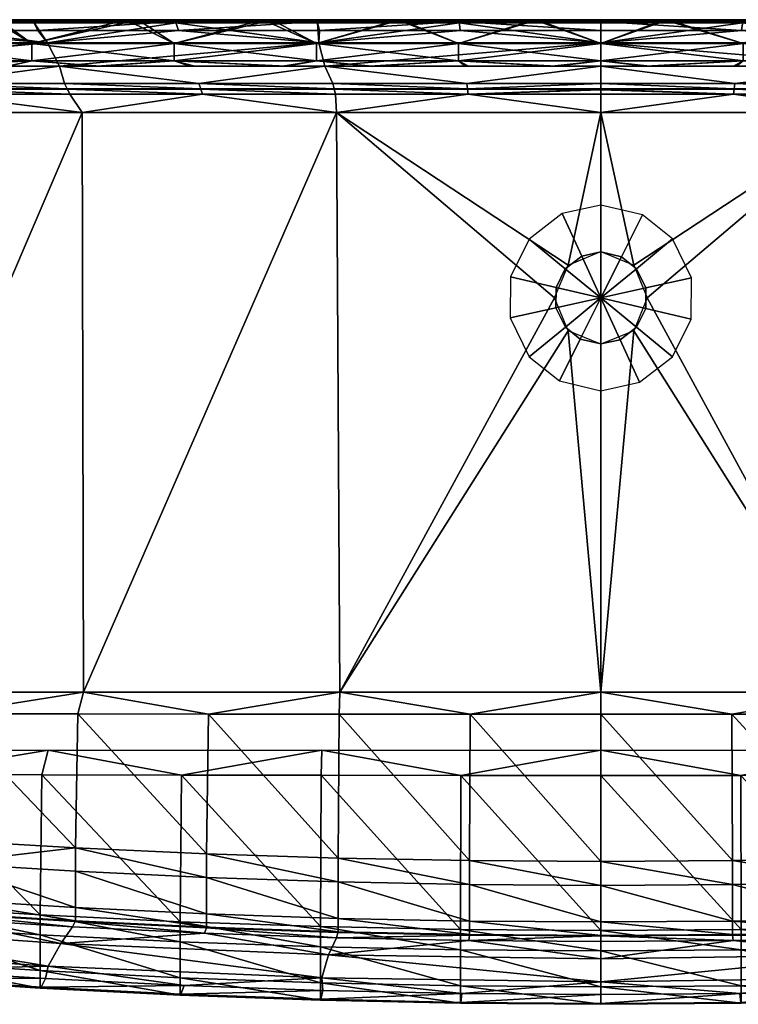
# Model space of a CAD drawing. Extents: x -500 to 1525, y -425 to 0.
# Tile 2 of 8: x -251 to 59, y -425 to 0. Entities that reach past the tile are written whole.
import ezdxf

# ---------------------------------------------------------------- set-up
doc = ezdxf.new("R2010")
doc.units = 0
doc.header["$MEASUREMENT"] = 0
for name, color, linetype in [('682000_ABLAUF', 253, 'CONTINUOUS'), ('682000_KERAMIK', 255, 'CONTINUOUS'), ('682300_KERAMIK', 255, 'CONTINUOUS')]:
    doc.layers.add(name, color=color, linetype=linetype)

msp = doc.modelspace()

# ---------------------------------------------------------------- meshes
at = {"layer": '682000_ABLAUF'}
mesh = msp.add_polyface(dxfattribs=at)
corners = [(0, -160, 662), (0, -139.85, 672.74), (0, -120, 677), (16.66, -156.36, 662), (8.27, -138.04, 672.74), (30.93, -145.36, 662), (15.35, -132.59, 672.74), (38.94, -129.15, 662), (19.32, -124.54, 672.74), (39.06, -111.36, 662), (19.38, -115.71, 672.74), (30.88, -94.57, 662), (15.32, -107.38, 672.74), (17.87, -84.22, 662), (8.87, -102.24, 672.74), (0, -80, 662), (0, -100.15, 672.74), (-16.66, -83.64, 662), (-8.27, -101.96, 672.74), (-30.93, -94.64, 662), (-15.35, -107.41, 672.74), (-38.94, -110.85, 662), (-19.32, -115.46, 672.74), (-39.06, -128.64, 662), (-19.38, -124.29, 672.74), (-30.88, -145.43, 662), (-15.32, -132.62, 672.74), (-17.87, -155.78, 662), (-8.87, -137.76, 672.74)]
mesh.append_faces([[corners[k] for k in face] for face in [(4, 1, 0, 3), (2, 1, 4), (6, 4, 3, 5), (2, 4, 6), (8, 6, 5, 7), (2, 6, 8), (10, 8, 7, 9), (2, 8, 10), (12, 10, 9, 11), (2, 10, 12), (14, 12, 11, 13), (2, 12, 14), (16, 14, 13, 15), (2, 14, 16), (18, 16, 15, 17), (2, 16, 18), (20, 18, 17, 19), (2, 18, 20), (22, 20, 19, 21), (2, 20, 22), (24, 22, 21, 23), (2, 22, 24), (26, 24, 23, 25), (2, 24, 26), (28, 26, 25, 27), (2, 26, 28), (1, 28, 27, 0), (2, 28, 1)]])
at = {"layer": '682000_KERAMIK'}
mesh = msp.add_polyface(dxfattribs=at)
corners = [(-350.63, -20, 850), (-233.45, -20, 850), (-238.62, -10, 850), (-358.4, -10, 850), (-223.72, -40, 660), (-336.02, -40, 660), (-330.86, -290, 660), (-223.12, -290, 660), (-345.11, -29.86, 842.5), (-287.5, -30, 807.45), (-287.59, -29.86, 842.5), (-230, -30, 807.45), (-230.07, -29.86, 842.5), (-172.5, -30, 807.45), (-345, -30, 807.45), (-172.55, -29.86, 842.5), (-231.22, -27.5, 848.07), (-289.03, -27.5, 848.07), (-346.83, -27.5, 848.07), (-223.72, -40, 660), (-286.21, -32.11, 663.11), (-336.02, -40, 660), (-343.45, -32.11, 663.11), (-228.97, -32.11, 663.11), (-287.5, -30, 775.66), (-345, -30, 775.66), (-230, -30, 775.66), (-172.5, -30, 775.66), (-230, -30, 785.48), (-287.5, -30, 785.48), (-345, -30, 785.48), (-172.5, -30, 785.48), (-230, -30, 796.56), (-287.5, -30, 796.56), (-345, -30, 796.56), (-172.5, -30, 796.56), (-173.42, -27.5, 848.07), (-233.45, -20, 850), (-350.63, -20, 850), (-305.42, -1.36, 654.21), (-244.34, -1.36, 654.21), (-238.62, -10, 650), (-183.25, -1.36, 654.21), (-358.4, -10, 650), (-245, 0, 775.15), (-306.25, 0, 775.15), (-183.75, 0, 775.15), (-245, 0, 782), (-306.25, 0, 782), (-183.75, 0, 782), (-245, 0, 787.57), (-306.25, 0, 787.57), (-183.75, 0, 787.57), (-245, 0, 795.33), (-306.25, 0, 795.33), (-183.75, 0, 795.33), (-244.62, -0.78, 843.63), (-305.77, -0.78, 843.63), (-366.93, -0.78, 843.63), (-183.46, -0.78, 843.63), (-242.75, -4.59, 848.89), (-303.44, -4.59, 848.89), (-364.13, -4.59, 848.89), (-182.06, -4.59, 848.89), (-238.62, -10, 850), (-358.4, -10, 850)]
mesh.append_faces([[corners[k] for k in face] for face in [(0, 1, 2), (2, 3, 0), (4, 5, 6), (6, 7, 4), (8, 9, 10), (10, 11, 12), (13, 12, 11), (11, 10, 9), (9, 8, 14), (15, 16, 12), (12, 17, 10), (18, 10, 17), (17, 12, 16), (19, 20, 21), (22, 21, 20), (20, 19, 23), (23, 24, 20), (20, 25, 22), (25, 20, 24), (24, 23, 26), (27, 28, 26), (26, 29, 24), (24, 30, 25), (30, 24, 29), (29, 26, 28), (31, 32, 28), (28, 33, 29), (29, 34, 30), (34, 29, 33), (33, 28, 32), (35, 11, 32), (32, 9, 33), (33, 14, 34), (14, 33, 9), (9, 32, 11), (36, 37, 16), (16, 37, 17), (38, 17, 37), (39, 40, 41), (40, 42, 41), (41, 43, 39), (42, 40, 44), (40, 39, 45), (45, 44, 40), (46, 44, 47), (44, 45, 48), (48, 47, 44), (49, 47, 50), (47, 48, 51), (51, 50, 47), (52, 50, 53), (50, 51, 54), (54, 53, 50), (55, 53, 56), (53, 54, 57), (58, 57, 54), (57, 56, 53), (59, 56, 60), (56, 57, 61), (62, 61, 57), (61, 60, 56), (63, 60, 64), (60, 61, 64), (65, 64, 61)]])
mesh = msp.add_polyface(dxfattribs=at)
corners = [(-233.45, -20, 850), (-119.01, -20, 850), (-121.65, -10, 850), (-238.62, -10, 850), (-114.05, -40, 660), (-223.72, -40, 660), (-223.12, -290, 660), (-230.07, -29.86, 842.5), (-172.5, -30, 807.45), (-172.55, -29.86, 842.5), (-115, -30, 807.45), (-115.04, -29.86, 842.5), (-57.5, -30, 807.45), (-57.52, -29.86, 842.5), (-115.61, -27.5, 848.07), (-173.42, -27.5, 848.07), (-231.22, -27.5, 848.07), (-114.05, -40, 660), (-171.73, -32.11, 663.11), (-223.72, -40, 660), (-228.97, -32.11, 663.11), (-114.48, -32.11, 663.11), (-172.5, -30, 775.66), (-230, -30, 775.66), (-115, -30, 775.66), (-172.5, -30, 785.48), (-230, -30, 785.48), (-115, -30, 785.48), (-57.5, -30, 785.48), (-115, -30, 796.56), (-172.5, -30, 796.56), (-230, -30, 796.56), (-57.5, -30, 796.56), (-230, -30, 807.45), (-57.81, -27.5, 848.07), (-119.01, -20, 850), (-233.45, -20, 850), (-183.25, -1.36, 654.21), (-122.17, -1.36, 654.21), (-121.65, -10, 650), (-61.08, -1.36, 654.21), (-238.62, -10, 650), (-122.5, 0, 775.15), (-183.75, 0, 775.15), (-245, 0, 775.15), (-61.25, 0, 775.15), (-122.5, 0, 782), (-183.75, 0, 782), (-245, 0, 782), (-61.25, 0, 782), (-122.5, 0, 787.57), (-183.75, 0, 787.57), (-245, 0, 787.57), (-61.25, 0, 787.57), (-122.5, 0, 795.33), (-183.75, 0, 795.33), (-245, 0, 795.33), (-61.25, 0, 795.33), (-122.31, -0.78, 843.63), (-183.46, -0.78, 843.63), (-244.62, -0.78, 843.63), (-61.15, -0.78, 843.63), (-121.38, -4.59, 848.89), (-182.06, -4.59, 848.89), (-242.75, -4.59, 848.89), (-60.69, -4.59, 848.89), (-121.65, -10, 850), (-238.62, -10, 850)]
mesh.append_faces([[corners[k] for k in face] for face in [(0, 1, 2), (2, 3, 0), (4, 5, 6), (7, 8, 9), (9, 10, 11), (12, 11, 10), (10, 9, 8), (13, 14, 11), (11, 15, 9), (16, 9, 15), (15, 11, 14), (17, 18, 19), (20, 19, 18), (18, 17, 21), (21, 22, 18), (18, 23, 20), (23, 18, 22), (22, 21, 24), (24, 25, 22), (26, 22, 25), (25, 24, 27), (27, 24, 28), (28, 29, 27), (27, 30, 25), (31, 25, 30), (30, 27, 29), (32, 10, 29), (29, 8, 30), (33, 30, 8), (8, 29, 10), (34, 35, 14), (14, 35, 15), (36, 15, 35), (37, 38, 39), (38, 40, 39), (39, 41, 37), (40, 38, 42), (38, 37, 43), (44, 43, 37), (43, 42, 38), (45, 42, 46), (42, 43, 47), (48, 47, 43), (47, 46, 42), (49, 46, 50), (46, 47, 51), (52, 51, 47), (51, 50, 46), (53, 50, 54), (50, 51, 55), (56, 55, 51), (55, 54, 50), (57, 54, 58), (54, 55, 59), (60, 59, 55), (59, 58, 54), (61, 58, 62), (58, 59, 63), (64, 63, 59), (63, 62, 58), (65, 62, 66), (62, 63, 66), (67, 66, 63)]])
mesh = msp.add_polyface(dxfattribs=at)
corners = [(-119.01, -20, 850), (0, -20, 850), (0, -10, 850), (-121.65, -10, 850), (0, -40, 660), (-114.05, -40, 660), (-14.14, -105.86, 660), (0, -140, 660), (-14.14, -134.14, 660), (0, -290, 660), (-20, -120, 660), (-112.56, -290, 660), (0, -100, 660), (14.14, -105.86, 660), (0, -29.86, 842.5), (-57.5, -30, 807.45), (0, -30, 807.45), (-115.04, -29.86, 842.5), (-57.52, -29.86, 842.5), (0, -27.5, 848.07), (-115.61, -27.5, 848.07), (-57.81, -27.5, 848.07), (0, -40, 660), (-57.24, -32.11, 663.11), (-114.05, -40, 660), (0, -32.11, 663.11), (-114.48, -32.11, 663.11), (0, -30.26, 670.67), (-115, -30, 775.66), (0, -30, 775.66), (-57.5, -30, 775.66), (0, -30, 754.99), (-57.5, -30, 785.48), (0, -30, 785.48), (-57.5, -30, 796.56), (0, -30, 796.56), (-115, -30, 796.56), (-115, -30, 807.45), (0, -20, 850), (-119.01, -20, 850), (57.24, -32.11, 663.11), (0, -1.36, 654.21), (0, -10, 650), (-61.08, -1.36, 654.21), (-121.65, -10, 650), (0, 0, 775.15), (0, 0, 754.23), (-61.25, 0, 775.15), (0, 0, 674.71), (0, -0.17, 661.73), (-122.5, 0, 775.15), (0, 0, 782), (-122.5, 0, 782), (-61.25, 0, 782), (0, 0, 787.57), (-61.25, 0, 787.57), (-122.5, 0, 787.57), (0, 0, 795.33), (-122.5, 0, 795.33), (-61.25, 0, 795.33), (0, -0.78, 843.63), (0, 0, 832.92), (-61.15, -0.78, 843.63), (-122.31, -0.78, 843.63), (0, -4.59, 848.89), (-121.38, -4.59, 848.89), (-60.69, -4.59, 848.89), (0, -10, 850), (-121.65, -10, 850)]
mesh.append_faces([[corners[k] for k in face] for face in [(0, 1, 2), (2, 3, 0), (4, 5, 6), (7, 8, 9), (8, 10, 11), (10, 6, 5), (6, 12, 4), (12, 13, 4), (5, 11, 10), (14, 15, 16), (17, 15, 18), (18, 15, 14), (19, 18, 14), (20, 18, 21), (21, 18, 19), (22, 23, 24), (25, 23, 22), (26, 24, 23), (25, 27, 23), (23, 28, 26), (29, 30, 31), (31, 23, 27), (28, 23, 30), (30, 23, 31), (29, 32, 30), (30, 32, 28), (33, 32, 29), (33, 34, 32), (35, 34, 33), (36, 32, 34), (35, 15, 34), (16, 15, 35), (37, 34, 15), (38, 21, 19), (39, 21, 38), (22, 40, 25), (25, 40, 27), (27, 40, 31), (41, 42, 43), (42, 44, 43), (45, 46, 47), (46, 48, 43), (48, 49, 43), (49, 41, 43), (50, 47, 43), (47, 46, 43), (51, 45, 47), (52, 53, 47), (53, 51, 47), (54, 51, 55), (51, 53, 55), (56, 55, 53), (57, 54, 55), (58, 59, 55), (59, 57, 55), (60, 61, 62), (61, 57, 59), (63, 62, 59), (62, 61, 59), (64, 60, 62), (65, 66, 62), (66, 64, 62), (67, 64, 66), (68, 67, 66)]])
mesh = msp.add_polyface(dxfattribs=at)
corners = [(0, -20, 850), (119.16, -20, 850), (0, -10, 850), (121.8, -10, 850), (115, -30, 807.45), (57.52, -29.86, 842.5), (57.5, -30, 807.45), (0, -29.86, 842.5), (0, -30, 807.45), (115.04, -29.86, 842.5), (57.81, -27.5, 848.07), (0, -27.5, 848.07), (115.61, -27.5, 848.07), (114.2, -40, 660), (57.24, -32.11, 663.11), (0, -40, 660), (114.48, -32.11, 663.11), (0, -30, 754.99), (57.5, -30, 775.66), (0, -30, 775.66), (115, -30, 775.66), (57.5, -30, 785.48), (0, -30, 785.48), (115, -30, 785.48), (57.5, -30, 796.56), (0, -30, 796.56), (115, -30, 796.56), (119.16, -20, 850), (0, -20, 850), (0, -4.59, 848.89), (0, -10, 850), (60.69, -4.59, 848.89), (121.8, -10, 850), (121.38, -4.59, 848.89), (0, -0.78, 843.63), (122.31, -0.78, 843.63), (61.15, -0.78, 843.63), (0, 0, 795.33), (0, 0, 832.92), (61.25, 0, 795.33), (122.5, 0, 795.33), (0, 0, 787.57), (122.5, 0, 787.57), (61.25, 0, 787.57), (0, 0, 782), (61.25, 0, 782), (122.5, 0, 782), (0, 0, 775.15), (122.5, 0, 775.15), (61.25, 0, 775.15), (0, -1.36, 654.21), (0, -0.17, 661.73), (61.08, -1.36, 654.21), (0, 0, 674.71), (0, 0, 754.23), (122.17, -1.36, 654.21), (0, -10, 650), (121.8, -10, 650)]
mesh.append_faces([[corners[k] for k in face] for face in [(0, 1, 2), (3, 2, 1), (4, 5, 6), (6, 7, 8), (7, 6, 5), (5, 4, 9), (9, 10, 5), (5, 11, 7), (11, 5, 10), (10, 9, 12), (13, 14, 15), (14, 13, 16), (17, 18, 19), (16, 18, 14), (18, 16, 20), (14, 18, 17), (19, 21, 22), (20, 21, 18), (18, 21, 19), (21, 20, 23), (22, 24, 25), (23, 24, 21), (21, 24, 22), (24, 23, 26), (8, 24, 6), (6, 26, 4), (25, 24, 8), (26, 6, 24), (12, 27, 10), (10, 28, 11), (28, 10, 27), (29, 30, 31), (30, 32, 31), (33, 31, 32), (34, 29, 31), (31, 33, 35), (35, 36, 31), (36, 34, 31), (37, 38, 39), (38, 34, 36), (36, 35, 40), (40, 39, 36), (39, 38, 36), (41, 37, 39), (39, 40, 42), (42, 43, 39), (43, 41, 39), (44, 41, 45), (41, 43, 45), (46, 45, 43), (47, 44, 45), (48, 49, 45), (49, 47, 45), (50, 51, 52), (51, 53, 52), (53, 54, 52), (54, 47, 49), (49, 48, 55), (55, 52, 49), (52, 54, 49), (56, 50, 52), (52, 55, 57), (57, 56, 52)]])
mesh = msp.add_polyface(dxfattribs=at)
corners = [(-223.12, -290, 660), (-112.56, -290, 660), (-114.05, -40, 660), (0, -290, 660), (-14.14, -134.14, 660), (14.14, -134.14, 660), (0, -140, 660), (-226.58, -388.71, 807.45), (-226.65, -388.95, 842.5), (-169.99, -391.41, 807.45), (-113.39, -393.6, 842.5), (-113.35, -393.35, 807.45), (-170.04, -391.66, 842.5), (-170.89, -393.97, 848.07), (-227.78, -391.23, 848.07), (-223.12, -290, 660), (-169.22, -299.49, 663.11), (-112.56, -290, 660), (-56.43, -299.57, 663.11), (0, -290, 660), (56.43, -299.57, 663.11), (0, -299.58, 663.11), (-112.84, -299.54, 663.11), (-225.56, -299.42, 663.11), (-169.99, -359.72, 775.66), (-113.35, -361.58, 775.66), (-56.68, -362.69, 775.66), (0, -363.07, 775.66), (56.68, -362.69, 775.66), (-226.58, -357.12, 775.66), (-169.99, -369.9, 785.48), (-113.35, -371.83, 785.48), (-56.68, -372.99, 785.48), (0, -373.37, 785.48), (56.68, -372.99, 785.48), (-226.58, -367.2, 785.48), (-169.99, -385.66, 796.56), (-113.35, -387.59, 796.56), (-56.68, -388.75, 796.56), (0, -389.14, 796.56), (56.68, -388.75, 796.56), (-226.58, -382.95, 796.56), (0, -394.9, 807.45), (-56.68, -394.51, 807.45), (0, -325.91, 654.21), (-60.32, -325.89, 654.21), (0, -315, 650), (-120.62, -325.85, 654.21), (-120.26, -315, 650), (-180.89, -325.78, 654.21), (-238.37, -315, 650), (-241.75, -386.06, 775.15), (-181.38, -389, 775.15), (-181.38, -397.71, 782), (0, -392.78, 775.15), (-60.48, -392.36, 775.15), (-120.95, -391.1, 775.15), (-241.09, -325.68, 654.21)]
mesh.append_faces([[corners[k] for k in face] for face in [(0, 1, 2), (1, 3, 4), (5, 6, 3), (7, 8, 9), (9, 10, 11), (10, 9, 12), (12, 9, 8), (8, 13, 12), (13, 8, 14), (15, 16, 17), (17, 18, 19), (20, 19, 21), (21, 19, 18), (18, 17, 22), (22, 17, 16), (16, 15, 23), (23, 24, 16), (16, 25, 22), (22, 26, 18), (18, 27, 21), (28, 21, 27), (27, 18, 26), (26, 22, 25), (25, 16, 24), (24, 23, 29), (29, 30, 24), (24, 31, 25), (25, 32, 26), (26, 33, 27), (34, 27, 33), (33, 26, 32), (32, 25, 31), (31, 24, 30), (30, 29, 35), (35, 36, 30), (30, 37, 31), (31, 38, 32), (32, 39, 33), (40, 33, 39), (39, 32, 38), (38, 31, 37), (37, 30, 36), (36, 35, 41), (42, 38, 43), (43, 37, 11), (11, 36, 9), (9, 41, 7), (41, 9, 36), (36, 11, 37), (37, 43, 38), (38, 42, 39), (44, 45, 46), (45, 47, 48), (47, 49, 48), (50, 48, 49), (48, 46, 45), (51, 52, 53), (54, 55, 45), (55, 56, 47), (56, 52, 49), (57, 49, 52), (49, 47, 56), (47, 45, 55), (45, 44, 54)]])
mesh = msp.add_polyface(dxfattribs=at)
corners = [(0, -290, 660), (112.42, -290, 660), (14.14, -134.14, 660), (220.39, -290, 660), (114.2, -40, 660), (226.49, -40, 660), (0, -40, 660), (14.14, -105.86, 660), (20, -120, 660), (113.35, -393.35, 807.45), (170.04, -391.66, 842.5), (169.99, -391.41, 807.45), (226.65, -388.95, 842.5), (226.58, -388.71, 807.45), (227.78, -391.23, 848.07), (170.89, -393.97, 848.07), (0, -290, 660), (56.43, -299.57, 663.11), (112.42, -290, 660), (169.22, -299.49, 663.11), (220.39, -290, 660), (281.84, -299.33, 663.11), (225.56, -299.42, 663.11), (112.84, -299.54, 663.11), (0, -299.58, 663.11), (56.68, -362.69, 775.66), (113.35, -361.58, 775.66), (169.99, -359.72, 775.66), (226.58, -357.12, 775.66), (283.11, -353.79, 775.66), (0, -363.07, 775.66), (56.68, -372.99, 785.48), (113.35, -371.83, 785.48), (169.99, -369.9, 785.48), (226.58, -367.2, 785.48), (283.11, -363.72, 785.48), (0, -373.37, 785.48), (56.68, -388.75, 796.56), (113.35, -387.59, 796.56), (169.99, -385.66, 796.56), (226.58, -382.95, 796.56), (56.68, -394.51, 807.45), (0, -389.14, 796.56), (241.09, -325.68, 654.21), (180.89, -325.78, 654.21), (235.46, -315, 650), (120.62, -325.85, 654.21), (120.11, -315, 650), (60.32, -325.89, 654.21), (0, -325.91, 654.21), (0, -315, 650), (181.38, -389, 775.15), (241.75, -386.06, 775.15), (241.75, -394.66, 782), (120.95, -391.1, 775.15), (60.48, -392.36, 775.15), (0, -392.78, 775.15)]
mesh.append_faces([[corners[k] for k in face] for face in [(0, 1, 2), (1, 3, 4), (5, 4, 3), (4, 6, 7), (8, 2, 1), (7, 8, 4), (1, 4, 8), (9, 10, 11), (11, 12, 13), (12, 11, 10), (10, 14, 12), (14, 10, 15), (16, 17, 18), (18, 19, 20), (21, 20, 22), (22, 20, 19), (19, 18, 23), (23, 18, 17), (24, 25, 17), (17, 26, 23), (23, 27, 19), (19, 28, 22), (29, 22, 28), (28, 19, 27), (27, 23, 26), (26, 17, 25), (30, 31, 25), (25, 32, 26), (26, 33, 27), (27, 34, 28), (35, 28, 34), (34, 27, 33), (33, 26, 32), (32, 25, 31), (36, 37, 31), (31, 38, 32), (32, 39, 33), (33, 40, 34), (40, 33, 39), (39, 32, 38), (38, 31, 37), (13, 39, 11), (11, 38, 9), (9, 37, 41), (42, 41, 37), (37, 9, 38), (38, 11, 39), (39, 13, 40), (43, 44, 45), (44, 46, 47), (46, 48, 47), (48, 49, 50), (50, 47, 48), (47, 45, 44), (51, 52, 53), (52, 51, 44), (51, 54, 46), (54, 55, 48), (55, 56, 49), (49, 48, 55), (48, 46, 54), (46, 44, 51), (44, 43, 52)]])
mesh = msp.add_polyface(dxfattribs=at)
corners = [(-232.82, -398.39, 850), (-345.25, -390.46, 850), (-238.37, -408.25, 850), (-353.44, -400.15, 850), (-339.56, -380.98, 807.45), (-339.67, -381.22, 842.5), (-283.11, -385.23, 807.45), (-283.19, -385.47, 842.5), (-226.58, -388.71, 807.45), (-226.65, -388.95, 842.5), (-284.61, -387.7, 848.07), (-227.78, -391.23, 848.07), (-341.37, -383.4, 848.07), (-330.86, -290, 660), (-281.84, -299.33, 663.11), (-223.12, -290, 660), (-225.56, -299.42, 663.11), (-338.04, -299.22, 663.11), (-283.11, -353.79, 775.66), (-226.58, -357.12, 775.66), (-339.56, -349.71, 775.66), (-339.56, -359.48, 785.48), (-283.11, -363.72, 785.48), (-226.58, -367.2, 785.48), (-283.11, -379.47, 796.56), (-226.58, -382.95, 796.56), (-339.56, -375.23, 796.56), (-345.25, -390.46, 850), (-232.82, -398.39, 850), (-180.89, -325.78, 654.21), (-241.09, -325.68, 654.21), (-238.37, -315, 650), (-301.23, -325.56, 654.21), (-353.44, -315, 650), (-358.93, -405.03, 848.89), (-299.27, -409.72, 848.89), (-353.44, -400.15, 850), (-239.53, -413.57, 848.89), (-238.37, -408.25, 850), (-179.71, -416.56, 848.89), (-241.37, -417.25, 843.63), (-301.58, -413.34, 843.63), (-361.69, -408.56, 843.63), (-181.1, -420.3, 843.63), (-241.75, -417.65, 795.33), (-302.05, -413.72, 795.33), (-362.25, -408.92, 795.33), (-181.38, -420.7, 795.33), (-241.75, -410.12, 787.57), (-302.05, -406.19, 787.57), (-362.25, -401.39, 787.57), (-181.38, -413.17, 787.57), (-241.75, -394.66, 782), (-302.05, -390.74, 782), (-362.25, -385.95, 782), (-181.38, -397.71, 782), (-241.75, -386.06, 775.15), (-302.05, -382.28, 775.15), (-362.25, -377.67, 775.15), (-181.38, -389, 775.15), (-361.27, -325.4, 654.21)]
mesh.append_faces([[corners[k] for k in face] for face in [(0, 1, 2), (3, 2, 1), (4, 5, 6), (6, 7, 8), (9, 8, 7), (7, 6, 5), (5, 10, 7), (7, 11, 9), (11, 7, 10), (10, 5, 12), (13, 14, 15), (16, 15, 14), (14, 13, 17), (17, 18, 14), (14, 19, 16), (19, 14, 18), (18, 17, 20), (20, 21, 18), (18, 22, 19), (23, 19, 22), (22, 18, 21), (21, 24, 22), (22, 25, 23), (25, 22, 24), (24, 21, 26), (8, 24, 6), (6, 26, 4), (26, 6, 24), (24, 8, 25), (12, 27, 10), (10, 28, 11), (28, 10, 27), (29, 30, 31), (30, 32, 31), (33, 31, 32), (34, 35, 36), (35, 37, 38), (37, 39, 38), (38, 36, 35), (39, 37, 40), (37, 35, 41), (42, 41, 35), (41, 40, 37), (43, 40, 44), (40, 41, 45), (46, 45, 41), (45, 44, 40), (47, 44, 48), (44, 45, 49), (50, 49, 45), (49, 48, 44), (51, 48, 52), (48, 49, 53), (54, 53, 49), (53, 52, 48), (55, 52, 56), (52, 53, 57), (58, 57, 53), (57, 56, 52), (59, 56, 30), (56, 57, 32), (60, 32, 57), (32, 30, 56)]])
mesh = msp.add_polyface(dxfattribs=at)
corners = [(0, -405, 850), (-117.45, -403.32, 850), (0, -415, 850), (-232.82, -398.39, 850), (-120.26, -413.28, 850), (-238.37, -408.25, 850), (-113.35, -393.35, 807.45), (-56.7, -394.76, 842.5), (-56.68, -394.51, 807.45), (0, -395.14, 842.5), (0, -394.9, 807.45), (56.7, -394.76, 842.5), (-113.39, -393.6, 842.5), (-170.04, -391.66, 842.5), (-113.95, -395.93, 848.07), (-56.98, -397.11, 848.07), (56.98, -397.11, 848.07), (0, -397.5, 848.07), (-170.89, -393.97, 848.07), (56.68, -394.51, 807.45), (0, -389.14, 796.56), (-227.78, -391.23, 848.07), (-232.82, -398.39, 850), (-117.45, -403.32, 850), (0, -405, 850), (-179.71, -416.56, 848.89), (-119.84, -418.7, 848.89), (-120.26, -413.28, 850), (-59.93, -419.98, 848.89), (0, -420.41, 848.89), (0, -415, 850), (-238.37, -408.25, 850), (-60.39, -423.79, 843.63), (-120.76, -422.48, 843.63), (-181.1, -420.3, 843.63), (-241.37, -417.25, 843.63), (0, -424.22, 843.63), (0, -424.64, 795.33), (-120.95, -422.89, 795.33), (-181.38, -420.7, 795.33), (-241.75, -417.65, 795.33), (-60.48, -424.2, 795.33), (-60.48, -416.67, 787.57), (-120.95, -415.36, 787.57), (-181.38, -413.17, 787.57), (-241.75, -410.12, 787.57), (0, -417.11, 787.57), (-60.48, -401.2, 782), (-120.95, -399.89, 782), (-181.38, -397.71, 782), (-241.75, -394.66, 782), (0, -401.64, 782), (-60.48, -392.36, 775.15), (-120.95, -391.1, 775.15), (-181.38, -389, 775.15), (0, -392.78, 775.15)]
mesh.append_faces([[corners[k] for k in face] for face in [(0, 1, 2), (1, 3, 4), (5, 4, 3), (4, 2, 1), (6, 7, 8), (8, 9, 10), (11, 10, 9), (9, 8, 7), (7, 6, 12), (13, 14, 12), (12, 14, 7), (7, 15, 9), (16, 9, 17), (17, 9, 15), (15, 7, 14), (14, 13, 18), (19, 20, 10), (21, 22, 18), (18, 23, 14), (14, 23, 15), (15, 24, 17), (17, 24, 16), (24, 15, 23), (23, 18, 22), (25, 26, 27), (26, 28, 27), (28, 29, 30), (30, 27, 28), (27, 31, 25), (29, 28, 32), (28, 26, 33), (26, 25, 34), (35, 34, 25), (34, 33, 26), (33, 32, 28), (32, 36, 29), (36, 32, 37), (32, 33, 38), (33, 34, 39), (40, 39, 34), (39, 38, 33), (38, 41, 32), (41, 37, 32), (37, 41, 42), (41, 38, 43), (38, 39, 44), (45, 44, 39), (44, 43, 38), (43, 42, 41), (42, 46, 37), (46, 42, 47), (42, 43, 48), (43, 44, 49), (50, 49, 44), (49, 48, 43), (48, 47, 42), (47, 51, 46), (51, 47, 52), (47, 48, 53), (48, 49, 54), (54, 53, 48), (53, 52, 47), (52, 55, 51)]])
mesh = msp.add_polyface(dxfattribs=at)
corners = [(229.97, -398.55, 850), (117.3, -403.32, 850), (120.11, -413.29, 850), (0, -405, 850), (0, -415, 850), (235.46, -408.42, 850), (0, -394.9, 807.45), (56.7, -394.76, 842.5), (56.68, -394.51, 807.45), (113.39, -393.6, 842.5), (113.35, -393.35, 807.45), (170.04, -391.66, 842.5), (0, -395.14, 842.5), (56.98, -397.11, 848.07), (113.95, -395.93, 848.07), (170.89, -393.97, 848.07), (117.3, -403.32, 850), (229.97, -398.55, 850), (227.78, -391.23, 848.07), (0, -405, 850), (0, -420.41, 848.89), (59.93, -419.98, 848.89), (0, -415, 850), (119.84, -418.7, 848.89), (120.11, -413.29, 850), (179.71, -416.56, 848.89), (239.53, -413.57, 848.89), (235.46, -408.42, 850), (181.1, -420.3, 843.63), (120.76, -422.48, 843.63), (60.39, -423.79, 843.63), (0, -424.22, 843.63), (241.37, -417.25, 843.63), (241.75, -417.65, 795.33), (120.95, -422.89, 795.33), (60.48, -424.2, 795.33), (0, -424.64, 795.33), (181.38, -420.7, 795.33), (181.38, -413.17, 787.57), (120.95, -415.36, 787.57), (60.48, -416.67, 787.57), (0, -417.11, 787.57), (241.75, -410.12, 787.57), (181.38, -397.71, 782), (120.95, -399.89, 782), (60.48, -401.2, 782), (0, -401.64, 782), (241.75, -394.66, 782), (181.38, -389, 775.15), (120.95, -391.1, 775.15), (60.48, -392.36, 775.15), (0, -392.78, 775.15)]
mesh.append_faces([[corners[k] for k in face] for face in [(0, 1, 2), (1, 3, 4), (4, 2, 1), (2, 5, 0), (6, 7, 8), (8, 9, 10), (11, 10, 9), (9, 8, 7), (12, 13, 7), (7, 14, 9), (9, 14, 11), (15, 11, 14), (14, 7, 13), (13, 16, 14), (14, 16, 15), (15, 17, 18), (17, 15, 16), (16, 13, 19), (20, 21, 22), (21, 23, 24), (23, 25, 24), (25, 26, 27), (27, 24, 25), (24, 22, 21), (26, 25, 28), (25, 23, 29), (23, 21, 30), (21, 20, 31), (31, 30, 21), (30, 29, 23), (29, 28, 25), (28, 32, 26), (32, 28, 33), (28, 29, 34), (29, 30, 35), (30, 31, 36), (36, 35, 30), (35, 34, 29), (34, 37, 28), (37, 33, 28), (33, 37, 38), (37, 34, 39), (34, 35, 40), (35, 36, 41), (41, 40, 35), (40, 39, 34), (39, 38, 37), (38, 42, 33), (42, 38, 43), (38, 39, 44), (39, 40, 45), (40, 41, 46), (46, 45, 40), (45, 44, 39), (44, 43, 38), (43, 47, 42), (47, 43, 48), (43, 44, 49), (44, 45, 50), (45, 46, 51), (51, 50, 45), (50, 49, 44), (49, 48, 43)]])
at = {"layer": '682300_KERAMIK'}
mesh = msp.add_polyface(dxfattribs=at)
corners = [(-177.2, -20, 857.5), (-215.96, -20, 1072.5), (-217.5, -20, 857.5), (-255.63, -20, 1072.5), (-255.97, -20, 857.5), (-294.25, -20, 1072.5), (-296.26, -20, 857.5), (-333.05, -20, 1072.5), (-332.47, -20, 857.5), (-372.17, -20, 1072.5), (-175.09, -20, 1072.5), (-368.01, -10.2, 850.34), (-317.17, 0, 850), (-306.68, -10.2, 850.34), (-262.22, 0, 850), (-245.34, -10.2, 850.34), (-204.73, 0, 850), (-184.01, -10.2, 850.34), (-145.83, 0, 850), (-375.89, 0, 850), (-184.01, -17.78, 852.73), (-245.34, -17.78, 852.73), (-306.68, -17.78, 852.73), (-368.01, -17.78, 852.73), (-217.5, -20, 857.5), (-255.97, -20, 857.5), (-332.47, -20, 857.5), (-296.26, -20, 857.5), (-177.2, -20, 857.5), (-184.01, -10.2, 1079.66), (-199.55, 0, 1080), (-245.34, -10.2, 1079.66), (-259.54, 0, 1080), (-306.68, -10.2, 1079.66), (-318.92, 0, 1080), (-368.01, -10.2, 1079.66), (-372.93, 0, 1080), (-368.01, -17.78, 1077.27), (-306.68, -17.78, 1077.27), (-245.34, -17.78, 1077.27), (-184.01, -17.78, 1077.27), (-333.05, -20, 1072.5), (-294.25, -20, 1072.5), (-215.96, -20, 1072.5), (-175.09, -20, 1072.5), (-255.63, -20, 1072.5)]
mesh.append_faces([[corners[k] for k in face] for face in [(0, 1, 2), (2, 3, 4), (4, 5, 6), (6, 7, 8), (9, 8, 7), (7, 6, 5), (5, 4, 3), (3, 2, 1), (1, 0, 10), (11, 12, 13), (13, 14, 15), (15, 16, 17), (18, 17, 16), (16, 15, 14), (14, 13, 12), (12, 11, 19), (17, 20, 15), (15, 21, 13), (13, 22, 11), (23, 11, 22), (22, 13, 21), (21, 15, 20), (20, 24, 21), (21, 25, 22), (22, 26, 23), (26, 22, 27), (27, 22, 25), (25, 21, 24), (24, 20, 28), (29, 30, 31), (31, 32, 33), (33, 34, 35), (36, 35, 34), (34, 33, 32), (32, 31, 30), (35, 37, 33), (33, 38, 31), (31, 39, 29), (40, 29, 39), (39, 31, 38), (38, 33, 37), (37, 41, 38), (38, 42, 39), (39, 43, 40), (44, 40, 43), (43, 39, 45), (45, 39, 42), (42, 38, 41)]])
mesh = msp.add_polyface(dxfattribs=at)
corners = [(19.31, -20, 857.5), (-19.31, -20, 1072.5), (-21.14, -20, 857.5), (-58.5, -20, 1072.5), (-57.14, -20, 857.5), (-99.97, -20, 857.5), (-98.78, -20, 1072.5), (-135.67, -20, 857.5), (-175.09, -20, 1072.5), (-177.2, -20, 857.5), (-137.25, -20, 1072.5), (-184.01, -10.2, 850.34), (-145.83, 0, 850), (-122.67, -10.2, 850.34), (-86.34, 0, 850), (-61.34, -10.2, 850.34), (-28.82, 0, 850), (0, -10.2, 850.34), (27.31, 0, 850), (0, -17.78, 852.73), (-61.34, -17.78, 852.73), (-122.67, -17.78, 852.73), (-184.01, -17.78, 852.73), (-21.14, -20, 857.5), (-99.97, -20, 857.5), (-135.67, -20, 857.5), (-177.2, -20, 857.5), (-57.14, -20, 857.5), (19.31, -20, 857.5), (0, -10.2, 1079.66), (-27.31, 0, 1080), (-61.34, -10.2, 1079.66), (-87.7, 0, 1080), (-122.67, -10.2, 1079.66), (-141.82, 0, 1080), (-184.01, -10.2, 1079.66), (-199.55, 0, 1080), (-184.01, -17.78, 1077.27), (-122.67, -17.78, 1077.27), (-61.34, -17.78, 1077.27), (0, -17.78, 1077.27), (-137.25, -20, 1072.5), (-98.78, -20, 1072.5), (-19.31, -20, 1072.5), (-58.5, -20, 1072.5), (-175.09, -20, 1072.5)]
mesh.append_faces([[corners[k] for k in face] for face in [(0, 1, 2), (2, 3, 4), (4, 3, 5), (5, 6, 7), (7, 8, 9), (8, 7, 10), (10, 7, 6), (6, 5, 3), (3, 2, 1), (11, 12, 13), (13, 14, 15), (15, 16, 17), (18, 17, 16), (16, 15, 14), (14, 13, 12), (17, 19, 15), (15, 20, 13), (13, 21, 11), (22, 11, 21), (21, 13, 20), (20, 15, 19), (19, 23, 20), (20, 24, 21), (21, 25, 22), (26, 22, 25), (25, 21, 24), (24, 20, 27), (27, 20, 23), (23, 19, 28), (29, 30, 31), (31, 32, 33), (33, 34, 35), (36, 35, 34), (34, 33, 32), (32, 31, 30), (35, 37, 33), (33, 38, 31), (31, 39, 29), (40, 29, 39), (39, 31, 38), (38, 33, 37), (37, 41, 38), (38, 42, 39), (39, 43, 40), (43, 39, 44), (44, 39, 42), (42, 38, 41), (41, 37, 45)]])
mesh = msp.add_polyface(dxfattribs=at)
corners = [(175.09, -20, 857.5), (135.67, -20, 1072.5), (137.25, -20, 857.5), (98.78, -20, 857.5), (99.97, -20, 1072.5), (58.5, -20, 857.5), (21.14, -20, 1072.5), (19.31, -20, 857.5), (-19.31, -20, 1072.5), (57.14, -20, 1072.5), (177.2, -20, 1072.5), (0, -10.2, 850.34), (27.31, 0, 850), (61.34, -10.2, 850.34), (87.7, 0, 850), (122.67, -10.2, 850.34), (141.82, 0, 850), (184.01, -10.2, 850.34), (199.55, 0, 850), (184.01, -17.78, 852.73), (122.67, -17.78, 852.73), (61.34, -17.78, 852.73), (0, -17.78, 852.73), (137.25, -20, 857.5), (98.78, -20, 857.5), (19.31, -20, 857.5), (58.5, -20, 857.5), (175.09, -20, 857.5), (184.01, -10.2, 1079.66), (145.83, 0, 1080), (122.67, -10.2, 1079.66), (86.34, 0, 1080), (61.34, -10.2, 1079.66), (28.82, 0, 1080), (0, -10.2, 1079.66), (-27.31, 0, 1080), (0, -17.78, 1077.27), (61.34, -17.78, 1077.27), (122.67, -17.78, 1077.27), (184.01, -17.78, 1077.27), (21.14, -20, 1072.5), (99.97, -20, 1072.5), (135.67, -20, 1072.5), (177.2, -20, 1072.5), (57.14, -20, 1072.5), (-19.31, -20, 1072.5)]
mesh.append_faces([[corners[k] for k in face] for face in [(0, 1, 2), (2, 1, 3), (3, 4, 5), (5, 6, 7), (8, 7, 6), (6, 5, 9), (9, 5, 4), (4, 3, 1), (1, 0, 10), (11, 12, 13), (13, 14, 15), (15, 16, 17), (18, 17, 16), (16, 15, 14), (14, 13, 12), (17, 19, 15), (15, 20, 13), (13, 21, 11), (22, 11, 21), (21, 13, 20), (20, 15, 19), (19, 23, 20), (20, 24, 21), (21, 25, 22), (25, 21, 26), (26, 21, 24), (24, 20, 23), (23, 19, 27), (28, 29, 30), (30, 31, 32), (32, 33, 34), (35, 34, 33), (33, 32, 31), (31, 30, 29), (34, 36, 32), (32, 37, 30), (30, 38, 28), (39, 28, 38), (38, 30, 37), (37, 32, 36), (36, 40, 37), (37, 41, 38), (38, 42, 39), (43, 39, 42), (42, 38, 41), (41, 37, 44), (44, 37, 40), (40, 36, 45)]])

doc.saveas('drawing.dxf')
